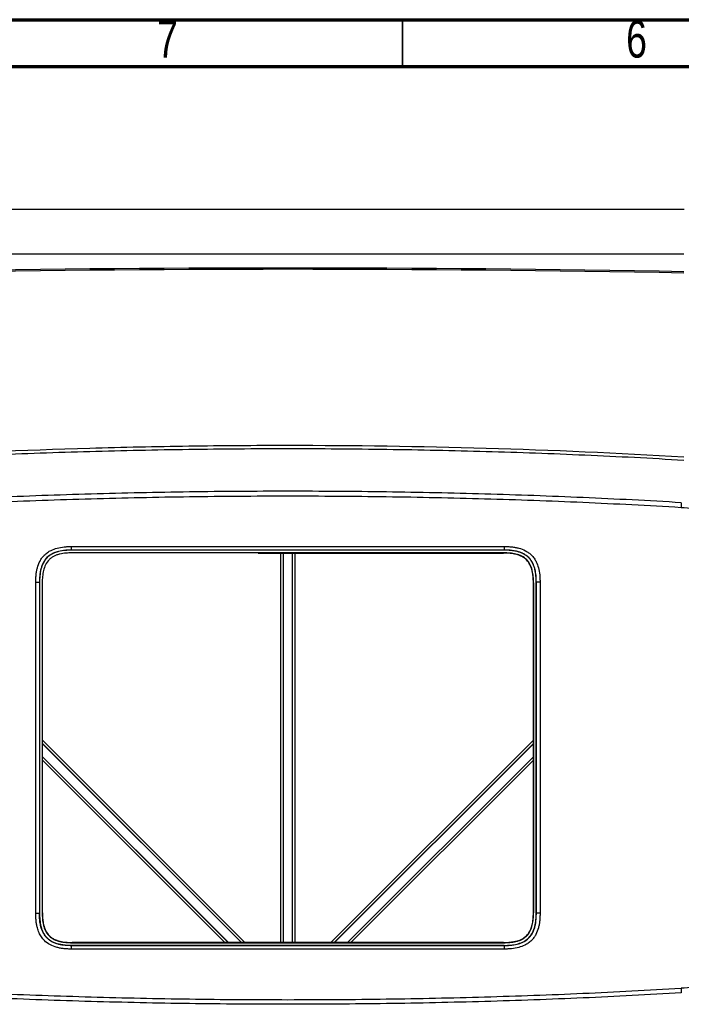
# Model space of a CAD drawing. Header units: inches. Extents: x 0.6 to 16.3, y 0.2 to 11.5.
# Tile 6 of 24: x 2.9 to 5.7, y 7.4 to 11.5. Entities that reach past the tile are written whole.
import ezdxf

# ---------------------------------------------------------------- set-up
doc = ezdxf.new("R2010")
doc.units = ezdxf.units.IN
doc.header["$MEASUREMENT"] = 0
doc.styles.add('SLDTEXTSTYLE0', font='TXT', dxfattribs={"width": 0.75})

msp = doc.modelspace()

# ---------------------------------------------------------------- linework, layer by layer
at = {"color": 7, "linetype": 'Continuous', "lineweight": 70}
for p, q in [((0.5906, 11.4961), (16.3386, 11.4961)), ((0.7874, 11.2992), (16.1417, 11.2992))]:
    msp.add_line(p, q, dxfattribs=at)
at = {"color": 7, "linetype": 'Continuous', "lineweight": 35}
msp.add_line((4.5276, 11.2992), (4.5276, 11.4961), dxfattribs=at)
at = {"color": 7, "linetype": 'Continuous', "lineweight": 25}
for p, q in [((5.7095, 10.6991), (2.385, 10.6991)), ((5.709, 10.5116), (2.3855, 10.5116)), ((3.1399, 9.2692), (3.1393, 9.2842)), ((3.1399, 9.2688), (3.1399, 9.2692)), ((4.9551, 9.2842), (4.9546, 9.2692)), ((4.9546, 9.2688), (4.9546, 9.2692)), ((4.0279, 9.2566), (4.0279, 7.6216)), ((4.0666, 7.6216), (4.0666, 9.2566)), ((4.9523, 9.2566), (4.9531, 9.2574)), ((2.9892, 7.7442), (2.9892, 9.1339)), ((2.9892, 9.1339), (3.0046, 9.1338)), ((3.0046, 9.1338), (3.0046, 7.7443)), ((3.0051, 9.1338), (3.0046, 9.1338)), ((3.0051, 9.1338), (3.0051, 7.7443)), ((3.0165, 9.1323), (3.0165, 7.7458)), ((3.0173, 9.1315), (3.0165, 9.1323)), ((3.0173, 7.7466), (3.0173, 9.1315)), ((5.078, 9.1323), (5.0773, 9.1315)), ((5.0773, 9.1315), (5.0773, 7.7466)), ((5.078, 7.7458), (5.078, 9.1323)), ((5.0894, 9.1338), (5.0899, 9.1338)), ((5.0894, 7.7444), (5.0894, 9.1338)), ((5.1053, 9.134), (5.0899, 9.1338)), ((5.0899, 7.7444), (5.0899, 9.1338)), ((5.1053, 9.134), (5.1053, 7.7442)), ((3.852, 7.6216), (3.0173, 8.4564)), ((4.2425, 7.6216), (5.0773, 8.4564)), ((3.0173, 8.4018), (3.7975, 7.6216)), ((5.0773, 8.4018), (4.297, 7.6216)), ((2.9892, 7.7442), (3.0046, 7.7443)), ((3.0051, 7.7443), (3.0046, 7.7443)), ((3.0165, 7.7458), (3.0173, 7.7466)), ((5.0773, 7.7466), (5.078, 7.7458)), ((5.0894, 7.7444), (5.0899, 7.7444)), ((5.1053, 7.7442), (5.0899, 7.7444)), ((3.1394, 7.594), (3.1399, 7.609)), ((3.1399, 7.6094), (3.1399, 7.609)), ((3.1422, 7.6216), (3.1414, 7.6208)), ((4.9531, 7.6208), (4.9523, 7.6216)), ((4.9546, 7.6094), (4.9546, 7.609)), ((4.9546, 7.609), (4.9552, 7.594))]:
    msp.add_line(p, q, dxfattribs=at)
at = {"color": 8, "linetype": 'Continuous', "lineweight": 25}
for p, q in [((4.0176, 7.6216), (4.0176, 9.2566)), ((4.0276, 9.2566), (4.0276, 7.6216)), ((4.0669, 7.6216), (4.0669, 9.2566)), ((4.0769, 9.2566), (4.0769, 7.6216)), ((3.0173, 8.471), (3.8667, 7.6216)), ((3.8526, 7.6216), (3.0173, 8.4569)), ((4.2278, 7.6216), (5.0773, 8.471)), ((5.0773, 8.4569), (4.2419, 7.6216)), ((3.0173, 8.4013), (3.7969, 7.6216)), ((4.2976, 7.6216), (5.0773, 8.4013)), ((3.7828, 7.6216), (3.0173, 8.3871)), ((5.0773, 8.3871), (4.3117, 7.6216))]:
    msp.add_line(p, q, dxfattribs=at)
at = {"color": 7, "linetype": 'Continuous', "lineweight": 25}
for centre in [(4.0473, -1.3045), (4.0473, -1.3098)]:
    msp.add_ellipse(centre, major_axis=(32.3042, 0), ratio=0.36397, start_param=1.519332, end_param=1.622261, dxfattribs=at)
for points, knots in [([(2.3855, 9.661), (2.6619, 9.6772), (2.9388, 9.6894), (3.3543, 9.7014), (3.4928, 9.7044), (3.77, 9.7084), (3.9087, 9.7093), (4.3245, 9.7093), (4.6017, 9.7054), (5.1559, 9.6894), (5.4326, 9.6772), (5.709, 9.661)], [0, 0, 0, 0, 0.25, 0.25, 0.375, 0.375, 0.5, 0.5, 0.75, 0.75, 1, 1, 1, 1]), ([(5.7086, 9.6456), (5.5704, 9.654), (5.4322, 9.6612), (5.1555, 9.6733), (5.0171, 9.6783), (4.7401, 9.6862), (4.6015, 9.6891), (4.3244, 9.6931), (4.1859, 9.694), (3.9087, 9.694), (3.7701, 9.6931), (3.493, 9.6891), (3.3545, 9.6862), (3.0775, 9.6783), (2.9391, 9.6733), (2.6624, 9.6612), (2.5241, 9.654), (2.3859, 9.6456)], [0, 0, 0, 0, 0.125, 0.125, 0.25, 0.25, 0.375, 0.375, 0.5, 0.5, 0.625, 0.625, 0.75, 0.75, 0.875, 0.875, 1, 1, 1, 1]), ([(5.698, 9.468), (5.6294, 9.4722), (5.4921, 9.4798), (5.286, 9.4897), (5.0797, 9.498), (4.8045, 9.5069), (4.4604, 9.5142), (4.0473, 9.517), (3.6341, 9.5142), (3.29, 9.5069), (3.0148, 9.498), (2.8085, 9.4897), (2.6024, 9.4798), (2.4651, 9.4722), (2.3965, 9.468)], [0, 0, 0, 0, 0.0625, 0.125, 0.1875, 0.25, 0.375, 0.5, 0.625, 0.75, 0.8125, 0.875, 0.9375, 1, 1, 1, 1]), ([(2.3977, 9.4486), (2.4662, 9.4527), (2.6034, 9.4604), (2.8094, 9.4702), (3.0155, 9.4785), (3.2905, 9.4874), (3.6344, 9.4947), (4.0472, 9.4975), (4.4601, 9.4947), (4.804, 9.4874), (5.079, 9.4785), (5.2851, 9.4702), (5.4911, 9.4604), (5.6283, 9.4527), (5.6968, 9.4486)], [0, 0, 0, 0, 0.0625, 0.125, 0.1875, 0.25, 0.375, 0.5, 0.625, 0.75, 0.8125, 0.875, 0.9375, 1, 1, 1, 1]), ([(5.698, 9.468), (5.6979, 9.467), (5.6978, 9.4655), (5.6976, 9.4627), (5.6975, 9.4606), (5.6974, 9.4586), (5.6973, 9.4574), (5.6972, 9.4557), (5.6971, 9.4539), (5.697, 9.4522), (5.6969, 9.4505), (5.6968, 9.4494), (5.6968, 9.4486)], [0, 0, 0, 0, 0.166667, 0.25, 0.444444, 0.5, 0.555556, 0.625, 0.75, 0.833333, 0.875, 1, 1, 1, 1]), ([(5.6968, 9.4486), (5.7149, 9.4475), (5.7391, 9.4459), (5.7662, 9.4434), (5.7843, 9.4416), (5.8053, 9.4391), (5.8322, 9.4352), (5.859, 9.4302), (5.8776, 9.4259), (5.8951, 9.4212), (5.9081, 9.4172), (5.9233, 9.4117), (5.9317, 9.4083), (5.94, 9.4047), (5.9491, 9.4005), (5.961, 9.394), (5.9725, 9.3868), (5.9835, 9.3787), (5.9937, 9.3698), (6.0032, 9.36), (6.0116, 9.3494), (6.0182, 9.3392), (6.0224, 9.3311), (6.0262, 9.3229), (6.03, 9.3129), (6.0336, 9.2998), (6.0361, 9.2863), (6.0375, 9.2727), (6.0378, 9.2636), (6.0378, 9.2591)], [0, 0, 0, 0, 0.125, 0.166667, 0.1875, 0.25, 0.3125, 0.375, 0.4375, 0.444444, 0.5, 0.53125, 0.555556, 0.5625, 0.59375, 0.625, 0.65625, 0.6875, 0.71875, 0.75, 0.78125, 0.8125, 0.833333, 0.84375, 0.875, 0.90625, 0.9375, 0.96875, 1, 1, 1, 1]), ([(2.9892, 9.1339), (2.9893, 9.1391), (2.9894, 9.1493), (2.9905, 9.1648), (2.9926, 9.1799), (2.9969, 9.1999), (3.0041, 9.2191), (3.0149, 9.2365), (3.0254, 9.2488), (3.0383, 9.2596), (3.0561, 9.27), (3.0796, 9.2785), (3.1035, 9.2826), (3.1239, 9.2839), (3.1342, 9.2841), (3.1393, 9.2842)], [0, 0, 0, 0, 0.06262, 0.124983, 0.189399, 0.249332, 0.374342, 0.437053, 0.499441, 0.570733, 0.64239, 0.74978, 0.874434, 0.937192, 1, 1, 1, 1]), ([(3.1399, 9.2692), (3.1315, 9.269), (3.113, 9.2686), (3.0873, 9.2648), (3.06, 9.2557), (3.0392, 9.2421), (3.0247, 9.2239), (3.016, 9.2074), (3.0105, 9.1905), (3.0071, 9.1732), (3.005, 9.1548), (3.0048, 9.1412), (3.0046, 9.1338)], [0, 0, 0, 0, 0.11271, 0.250354, 0.348753, 0.500245, 0.577752, 0.661263, 0.750591, 0.816804, 0.899786, 1, 1, 1, 1]), ([(3.1399, 9.2688), (3.1306, 9.2686), (3.1214, 9.2683), (3.1031, 9.2667), (3.094, 9.2652), (3.0806, 9.2618), (3.0761, 9.2605), (3.0674, 9.2573), (3.0632, 9.2555), (3.055, 9.2512), (3.051, 9.2488), (3.0434, 9.2434), (3.0399, 9.2404), (3.0302, 9.2307), (3.0247, 9.223), (3.0162, 9.2065), (3.0131, 9.1977), (3.0086, 9.1798), (3.0072, 9.1707), (3.0054, 9.1524), (3.0052, 9.1431), (3.0051, 9.1338)], [0, 0, 0, 0, 0.125, 0.125, 0.25, 0.25, 0.3125, 0.3125, 0.375, 0.375, 0.4375, 0.4375, 0.5, 0.5, 0.625, 0.625, 0.75, 0.75, 0.875, 0.875, 1, 1, 1, 1]), ([(3.1393, 9.2842), (3.3594, 9.2842), (3.7511, 9.2842), (4.3433, 9.2842), (4.7351, 9.2842), (4.9551, 9.2842)], [0.3065239, 0.3065239, 0.3065239, 0.3065239, 0.45, 0.55, 0.6934566, 0.6934566, 0.6934566, 0.6934566]), ([(4.9546, 9.2692), (4.9283, 9.2692), (4.8758, 9.2692), (4.797, 9.2692), (4.7182, 9.2692), (4.6393, 9.2692), (4.5605, 9.2692), (4.4816, 9.2692), (4.4028, 9.2692), (4.3239, 9.2692), (4.245, 9.2692), (4.1661, 9.2692), (4.0872, 9.2692), (4.0083, 9.2692), (3.9294, 9.2692), (3.8505, 9.2692), (3.7716, 9.2692), (3.6926, 9.2692), (3.6137, 9.2692), (3.5347, 9.2692), (3.4558, 9.2692), (3.3768, 9.2692), (3.2978, 9.2692), (3.2188, 9.2692), (3.1662, 9.2692), (3.1399, 9.2692)], [0, 0, 0, 0, 0.043428, 0.08686, 0.130296, 0.173737, 0.217183, 0.260634, 0.304089, 0.347549, 0.391013, 0.434482, 0.477956, 0.521434, 0.564917, 0.608405, 0.651897, 0.695393, 0.738895, 0.782401, 0.825912, 0.869427, 0.912946, 0.956471, 1, 1, 1, 1]), ([(4.9546, 9.2688), (4.8034, 9.2688), (4.6522, 9.2688), (4.3497, 9.2688), (4.1985, 9.2688), (3.896, 9.2688), (3.7447, 9.2688), (3.4423, 9.2688), (3.2911, 9.2688), (3.1399, 9.2688)], [0, 0, 0, 0, 0.25, 0.25, 0.5, 0.5, 0.75, 0.75, 1, 1, 1, 1]), ([(5.0899, 9.1338), (5.0896, 9.1434), (5.0892, 9.1615), (5.0852, 9.1868), (5.0783, 9.2081), (5.0691, 9.2249), (5.0568, 9.2398), (5.0406, 9.252), (5.0209, 9.2606), (5.0021, 9.2654), (4.9847, 9.2679), (4.9691, 9.269), (4.9592, 9.2691), (4.9546, 9.2692)], [0, 0, 0, 0, 0.129348, 0.244045, 0.344434, 0.430256, 0.50071, 0.604851, 0.70085, 0.788171, 0.86682, 0.937494, 1, 1, 1, 1]), ([(5.0894, 9.1338), (5.0892, 9.1431), (5.089, 9.1523), (5.0873, 9.1706), (5.0859, 9.1797), (5.0825, 9.1932), (5.0812, 9.1976), (5.078, 9.2063), (5.0762, 9.2106), (5.0719, 9.2188), (5.0695, 9.2228), (5.0641, 9.2303), (5.0611, 9.2338), (5.0514, 9.2436), (5.0437, 9.2491), (5.0273, 9.2576), (5.0184, 9.2607), (5.0005, 9.2652), (4.9915, 9.2666), (4.9731, 9.2684), (4.9639, 9.2686), (4.9546, 9.2688)], [0, 0, 0, 0, 0.125, 0.125, 0.25, 0.25, 0.3125, 0.3125, 0.375, 0.375, 0.4375, 0.4375, 0.5, 0.5, 0.625, 0.625, 0.75, 0.75, 0.875, 0.875, 1, 1, 1, 1]), ([(4.9551, 9.2842), (4.9602, 9.2841), (4.9704, 9.2839), (4.9859, 9.2829), (5.001, 9.2808), (5.021, 9.2765), (5.0402, 9.2693), (5.0576, 9.2584), (5.0699, 9.248), (5.0807, 9.2351), (5.0911, 9.2173), (5.0996, 9.1938), (5.1037, 9.1699), (5.105, 9.1494), (5.1052, 9.1392), (5.1053, 9.134)], [0, 0, 0, 0, 0.062598, 0.124934, 0.189368, 0.249294, 0.374307, 0.437039, 0.499396, 0.570732, 0.64236, 0.749748, 0.874419, 0.937188, 1, 1, 1, 1]), ([(3.1414, 9.2574), (3.1328, 9.2574), (3.1242, 9.2571), (3.1072, 9.2555), (3.0987, 9.2542), (3.0862, 9.2512), (3.082, 9.25), (3.0739, 9.2472), (3.0699, 9.2455), (3.0622, 9.2417), (3.0585, 9.2395), (3.0515, 9.2345), (3.0482, 9.2317), (3.0391, 9.2227), (3.0341, 9.2155), (3.0264, 9.2001), (3.0236, 9.1918), (3.0196, 9.1751), (3.0184, 9.1667), (3.0168, 9.1496), (3.0165, 9.141), (3.0165, 9.1323)], [0, 0, 0, 0, 0.125, 0.125, 0.25, 0.25, 0.3125, 0.3125, 0.375, 0.375, 0.4375, 0.4375, 0.5, 0.5, 0.625, 0.625, 0.75, 0.75, 0.875, 0.875, 1, 1, 1, 1]), ([(4.9531, 9.2574), (4.8022, 9.2574), (4.6512, 9.2574), (4.3492, 9.2574), (4.1982, 9.2574), (3.8962, 9.2574), (3.7453, 9.2574), (3.4433, 9.2574), (3.2923, 9.2574), (3.1414, 9.2574)], [0, 0, 0, 0, 0.25, 0.25, 0.5, 0.5, 0.75, 0.75, 1, 1, 1, 1]), ([(3.9223, 9.2566), (3.9639, 9.2566), (4.0056, 9.2566), (4.0889, 9.2566), (4.1306, 9.2566), (4.1723, 9.2566)], [0.04597935, 0.04597935, 0.04597935, 0.04597935, 0.05232889, 0.05232889, 0.05867844, 0.05867844, 0.05867844, 0.05867844]), ([(4.1723, 9.2566), (4.3023, 9.2566), (4.4323, 9.2566), (4.6923, 9.2566), (4.8223, 9.2566), (4.9523, 9.2566)], [0.05867844, 0.05867844, 0.05867844, 0.05867844, 0.07849334, 0.07849334, 0.09831037, 0.09831037, 0.09831037, 0.09831037]), ([(5.0773, 9.1315), (5.0772, 9.1343), (5.0772, 9.1397), (5.0769, 9.1477), (5.0764, 9.1553), (5.0756, 9.1626), (5.0747, 9.1696), (5.0736, 9.1762), (5.0707, 9.1893), (5.0644, 9.2078), (5.0513, 9.2265), (5.0362, 9.2385), (5.0209, 9.2464), (5.0058, 9.2511), (4.9919, 9.2539), (4.9796, 9.2554), (4.9663, 9.2564), (4.9571, 9.2565), (4.9523, 9.2566)], [0, 0, 0, 0, 0.040243, 0.078898, 0.115995, 0.151569, 0.185657, 0.218305, 0.249562, 0.381509, 0.499401, 0.577086, 0.659624, 0.749959, 0.805623, 0.865685, 0.930406, 1, 1, 1, 1]), ([(5.078, 9.1323), (5.078, 9.1409), (5.0777, 9.1495), (5.0762, 9.1665), (5.0749, 9.175), (5.0719, 9.1876), (5.0707, 9.1917), (5.0679, 9.1999), (5.0662, 9.2038), (5.0624, 9.2115), (5.0602, 9.2153), (5.0552, 9.2223), (5.0525, 9.2256), (5.0434, 9.2346), (5.0362, 9.2397), (5.0209, 9.2474), (5.0126, 9.2502), (4.9959, 9.2542), (4.9874, 9.2555), (4.9704, 9.2571), (4.9617, 9.2574), (4.9531, 9.2574)], [0, 0, 0, 0, 0.125, 0.125, 0.25, 0.25, 0.3125, 0.3125, 0.375, 0.375, 0.4375, 0.4375, 0.5, 0.5, 0.625, 0.625, 0.75, 0.75, 0.875, 0.875, 1, 1, 1, 1]), ([(3.1394, 7.594), (3.1343, 7.5941), (3.1241, 7.5942), (3.1086, 7.5953), (3.0934, 7.5974), (3.073, 7.6018), (3.049, 7.6109), (3.027, 7.627), (3.0123, 7.645), (3.0025, 7.663), (2.9963, 7.6811), (2.9926, 7.6981), (2.9905, 7.7134), (2.9895, 7.7288), (2.9893, 7.739), (2.9892, 7.7442)], [0, 0, 0, 0, 0.062566, 0.125123, 0.18957, 0.250227, 0.380073, 0.49981, 0.578992, 0.661444, 0.74977, 0.810946, 0.874879, 0.937422, 1, 1, 1, 1]), ([(3.1399, 7.609), (3.1353, 7.609), (3.126, 7.6092), (3.1137, 7.61), (3.1045, 7.611), (3.0953, 7.6124), (3.0802, 7.6155), (3.0621, 7.6219), (3.0463, 7.6318), (3.0361, 7.6405), (3.0274, 7.6507), (3.0176, 7.6665), (3.0107, 7.686), (3.0072, 7.7043), (3.0051, 7.7227), (3.0048, 7.7351), (3.0046, 7.7443)], [0, 0, 0, 0, 0.0625, 0.125, 0.166667, 0.1875, 0.25, 0.375, 0.444444, 0.5, 0.555556, 0.625, 0.75, 0.833333, 0.875, 1, 1, 1, 1]), ([(3.0051, 7.7443), (3.0053, 7.7351), (3.0055, 7.7259), (3.0072, 7.7076), (3.0086, 7.6985), (3.012, 7.685), (3.0133, 7.6805), (3.0165, 7.6718), (3.0183, 7.6676), (3.0226, 7.6594), (3.025, 7.6554), (3.0304, 7.6479), (3.0334, 7.6443), (3.0431, 7.6346), (3.0508, 7.6291), (3.0672, 7.6206), (3.0761, 7.6175), (3.094, 7.613), (3.103, 7.6115), (3.1214, 7.6098), (3.1306, 7.6096), (3.1399, 7.6094)], [0, 0, 0, 0, 0.125, 0.125, 0.25, 0.25, 0.3125, 0.3125, 0.375, 0.375, 0.4375, 0.4375, 0.5, 0.5, 0.625, 0.625, 0.75, 0.75, 0.875, 0.875, 1, 1, 1, 1]), ([(3.0165, 7.7458), (3.0165, 7.7372), (3.0168, 7.7287), (3.0183, 7.7116), (3.0196, 7.7032), (3.0226, 7.6906), (3.0238, 7.6864), (3.0266, 7.6783), (3.0283, 7.6744), (3.0321, 7.6667), (3.0343, 7.6629), (3.0393, 7.6559), (3.042, 7.6526), (3.0511, 7.6435), (3.0583, 7.6385), (3.0736, 7.6308), (3.0819, 7.628), (3.0986, 7.624), (3.1071, 7.6227), (3.1241, 7.6211), (3.1328, 7.6208), (3.1414, 7.6208)], [0, 0, 0, 0, 0.125, 0.125, 0.25, 0.25, 0.3125, 0.3125, 0.375, 0.375, 0.4375, 0.4375, 0.5, 0.5, 0.625, 0.625, 0.75, 0.75, 0.875, 0.875, 1, 1, 1, 1]), ([(3.0173, 7.7466), (3.0173, 7.7439), (3.0173, 7.7385), (3.0176, 7.7305), (3.0181, 7.7229), (3.0189, 7.7156), (3.0198, 7.7086), (3.0209, 7.702), (3.0238, 7.6888), (3.0301, 7.6704), (3.0432, 7.6517), (3.0583, 7.6396), (3.0736, 7.6317), (3.0887, 7.6271), (3.1026, 7.6243), (3.1149, 7.6227), (3.1282, 7.6218), (3.1374, 7.6216), (3.1422, 7.6216)], [0, 0, 0, 0, 0.040243, 0.078898, 0.115995, 0.151569, 0.185657, 0.218305, 0.249562, 0.381509, 0.499401, 0.577086, 0.659624, 0.749959, 0.805623, 0.865685, 0.930406, 1, 1, 1, 1]), ([(4.9523, 7.6216), (4.9551, 7.6216), (4.9605, 7.6216), (4.9685, 7.622), (4.9761, 7.6225), (4.9834, 7.6232), (4.9904, 7.6242), (4.997, 7.6253), (5.0101, 7.6281), (5.0286, 7.6345), (5.0472, 7.6477), (5.0593, 7.6627), (5.0671, 7.6781), (5.0718, 7.6931), (5.0745, 7.707), (5.0761, 7.7193), (5.0771, 7.7326), (5.0772, 7.7419), (5.0773, 7.7466)], [0, 0, 0, 0, 0.0402884, 0.0789659, 0.1160674, 0.1516324, 0.1857045, 0.2183326, 0.2495716, 0.3816638, 0.4994021, 0.5772099, 0.6597721, 0.749959, 0.805658, 0.8657491, 0.9304673, 1, 1, 1, 1]), ([(4.9531, 7.6208), (4.9617, 7.6208), (4.9703, 7.6211), (4.9873, 7.6227), (4.9958, 7.6239), (5.0083, 7.6269), (5.0125, 7.6281), (5.0206, 7.631), (5.0246, 7.6326), (5.0323, 7.6365), (5.036, 7.6387), (5.043, 7.6437), (5.0463, 7.6464), (5.0554, 7.6555), (5.0604, 7.6627), (5.0681, 7.6781), (5.0709, 7.6864), (5.0749, 7.703), (5.0761, 7.7115), (5.0777, 7.7286), (5.078, 7.7372), (5.078, 7.7458)], [0, 0, 0, 0, 0.125, 0.125, 0.25, 0.25, 0.3125, 0.3125, 0.375, 0.375, 0.4375, 0.4375, 0.5, 0.5, 0.625, 0.625, 0.75, 0.75, 0.875, 0.875, 1, 1, 1, 1]), ([(4.9546, 7.609), (4.963, 7.6091), (4.9815, 7.6096), (5.0072, 7.6134), (5.0345, 7.6225), (5.0553, 7.6361), (5.0698, 7.6543), (5.0785, 7.6708), (5.084, 7.6877), (5.0874, 7.705), (5.0895, 7.7234), (5.0897, 7.7369), (5.0899, 7.7444)], [0, 0, 0, 0, 0.11271, 0.250354, 0.348753, 0.500245, 0.577752, 0.661263, 0.750591, 0.816804, 0.899786, 1, 1, 1, 1]), ([(4.9546, 7.6094), (4.9639, 7.6096), (4.9731, 7.6098), (4.9914, 7.6115), (5.0005, 7.6129), (5.0139, 7.6163), (5.0184, 7.6177), (5.0271, 7.6209), (5.0313, 7.6227), (5.0395, 7.6269), (5.0435, 7.6294), (5.0511, 7.6348), (5.0546, 7.6378), (5.0643, 7.6475), (5.0698, 7.6552), (5.0783, 7.6716), (5.0814, 7.6805), (5.0859, 7.6984), (5.0873, 7.7075), (5.0891, 7.7258), (5.0893, 7.7351), (5.0894, 7.7444)], [0, 0, 0, 0, 0.125, 0.125, 0.25, 0.25, 0.3125, 0.3125, 0.375, 0.375, 0.4375, 0.4375, 0.5, 0.5, 0.625, 0.625, 0.75, 0.75, 0.875, 0.875, 1, 1, 1, 1]), ([(5.1053, 7.7442), (5.1052, 7.7391), (5.1051, 7.7289), (5.104, 7.7134), (5.1019, 7.6983), (5.0976, 7.6783), (5.0905, 7.6591), (5.0796, 7.6417), (5.0691, 7.6294), (5.0562, 7.6186), (5.0384, 7.6081), (5.0149, 7.5997), (4.991, 7.5956), (4.9706, 7.5943), (4.9603, 7.5941), (4.9552, 7.594)], [0, 0, 0, 0, 0.06262, 0.124983, 0.189399, 0.249332, 0.374342, 0.437053, 0.499441, 0.570733, 0.64239, 0.74978, 0.874434, 0.937192, 1, 1, 1, 1]), ([(3.1399, 7.6094), (3.2911, 7.6094), (3.4423, 7.6094), (3.7448, 7.6094), (3.896, 7.6094), (4.1985, 7.6094), (4.3498, 7.6094), (4.6522, 7.6094), (4.8034, 7.6094), (4.9546, 7.6094)], [0, 0, 0, 0, 0.25, 0.25, 0.5, 0.5, 0.75, 0.75, 1, 1, 1, 1]), ([(3.1414, 7.6208), (3.2923, 7.6208), (3.4433, 7.6208), (3.7453, 7.6208), (3.8963, 7.6208), (4.1983, 7.6208), (4.3492, 7.6208), (4.6512, 7.6208), (4.8022, 7.6208), (4.9531, 7.6208)], [0, 0, 0, 0, 0.25, 0.25, 0.5, 0.5, 0.75, 0.75, 1, 1, 1, 1]), ([(3.9215, 7.6216), (3.7917, 7.6216), (3.662, 7.6216), (3.4022, 7.6216), (3.2722, 7.6216), (3.1422, 7.6216)], [0.0587154, 0.0587154, 0.0587154, 0.0587154, 0.07849334, 0.07849334, 0.09831037, 0.09831037, 0.09831037, 0.09831037]), ([(4.173, 7.6216), (4.1311, 7.6216), (4.0892, 7.6216), (4.0053, 7.6216), (3.9634, 7.6216), (3.9215, 7.6216)], [0.04594238, 0.04594238, 0.04594238, 0.04594238, 0.05232889, 0.05232889, 0.0587154, 0.0587154, 0.0587154, 0.0587154]), ([(4.9523, 7.6216), (4.8223, 7.6216), (4.6923, 7.6216), (4.4325, 7.6216), (4.3028, 7.6216), (4.173, 7.6216)], [0.00634742, 0.00634742, 0.00634742, 0.00634742, 0.02616445, 0.02616445, 0.04594238, 0.04594238, 0.04594238, 0.04594238]), ([(6.0378, 7.6191), (6.0378, 7.6145), (6.0375, 7.6054), (6.0361, 7.5918), (6.0336, 7.5784), (6.03, 7.5652), (6.0262, 7.5553), (6.0224, 7.5471), (6.0182, 7.539), (6.0116, 7.5288), (6.0032, 7.5181), (5.9937, 7.5083), (5.9835, 7.4994), (5.9725, 7.4914), (5.961, 7.4842), (5.9491, 7.4777), (5.94, 7.4734), (5.9317, 7.4698), (5.9233, 7.4664), (5.9081, 7.461), (5.8951, 7.457), (5.8776, 7.4523), (5.859, 7.448), (5.8322, 7.443), (5.8053, 7.4391), (5.7843, 7.4366), (5.7662, 7.4348), (5.7391, 7.4323), (5.7149, 7.4307), (5.6968, 7.4296)], [0, 0, 0, 0, 0.03125, 0.0625, 0.09375, 0.125, 0.15625, 0.166667, 0.1875, 0.21875, 0.25, 0.28125, 0.3125, 0.34375, 0.375, 0.40625, 0.4375, 0.444444, 0.46875, 0.5, 0.555556, 0.5625, 0.625, 0.6875, 0.75, 0.8125, 0.833333, 0.875, 1, 1, 1, 1]), ([(4.9552, 7.594), (4.7351, 7.594), (4.3434, 7.594), (3.7512, 7.594), (3.3594, 7.594), (3.1394, 7.594)], [0.3065434, 0.3065434, 0.3065434, 0.3065434, 0.4500195, 0.5500195, 0.6934761, 0.6934761, 0.6934761, 0.6934761]), ([(5.698, 7.4101), (5.6294, 7.406), (5.4921, 7.3983), (5.286, 7.3885), (5.0797, 7.3802), (4.8045, 7.3713), (4.4604, 7.364), (4.0473, 7.3611), (3.6341, 7.364), (3.29, 7.3713), (3.0148, 7.3802), (2.8085, 7.3885), (2.6024, 7.3983), (2.4651, 7.4061), (2.3965, 7.4101)], [0, 0, 0, 0, 0.0625, 0.125, 0.1875, 0.25, 0.375, 0.5, 0.625, 0.75, 0.8125, 0.875, 0.9375, 1, 1, 1, 1]), ([(2.3977, 7.4296), (2.4662, 7.4255), (2.6034, 7.4178), (2.8094, 7.408), (3.0155, 7.3997), (3.2905, 7.3908), (3.6344, 7.3835), (4.0472, 7.3806), (4.4601, 7.3835), (4.804, 7.3908), (5.079, 7.3997), (5.2851, 7.408), (5.4911, 7.4178), (5.6283, 7.4255), (5.6968, 7.4296)], [0, 0, 0, 0, 0.0625, 0.125, 0.1875, 0.25, 0.375, 0.5, 0.625, 0.75, 0.8125, 0.875, 0.9375, 1, 1, 1, 1])]:
    msp.add_open_spline(points, degree=3, knots=knots, dxfattribs=at)
for points in [[(4.9546, 7.609), (4.8034, 7.609), (4.501, 7.609), (4.0473, 7.609), (3.5935, 7.609), (3.2911, 7.609), (3.1399, 7.609)], [(5.6968, 7.4296), (5.6972, 7.423), (5.6976, 7.4161), (5.698, 7.4101)]]:
    msp.add_open_spline(points, degree=3, dxfattribs=at)

# ---------------------------------------------------------------- texts
at = {"color": 7, "linetype": 'Continuous', "lineweight": 0, "char_height": 0.1562, "attachment_point": 2, "style": 'SLDTEXTSTYLE0'}
for s, insert in [('7', (3.5417, 11.493)), ('6', (5.5102, 11.493))]:
    msp.add_mtext(s, dxfattribs=dict(at, insert=insert))

doc.saveas('drawing.dxf')
